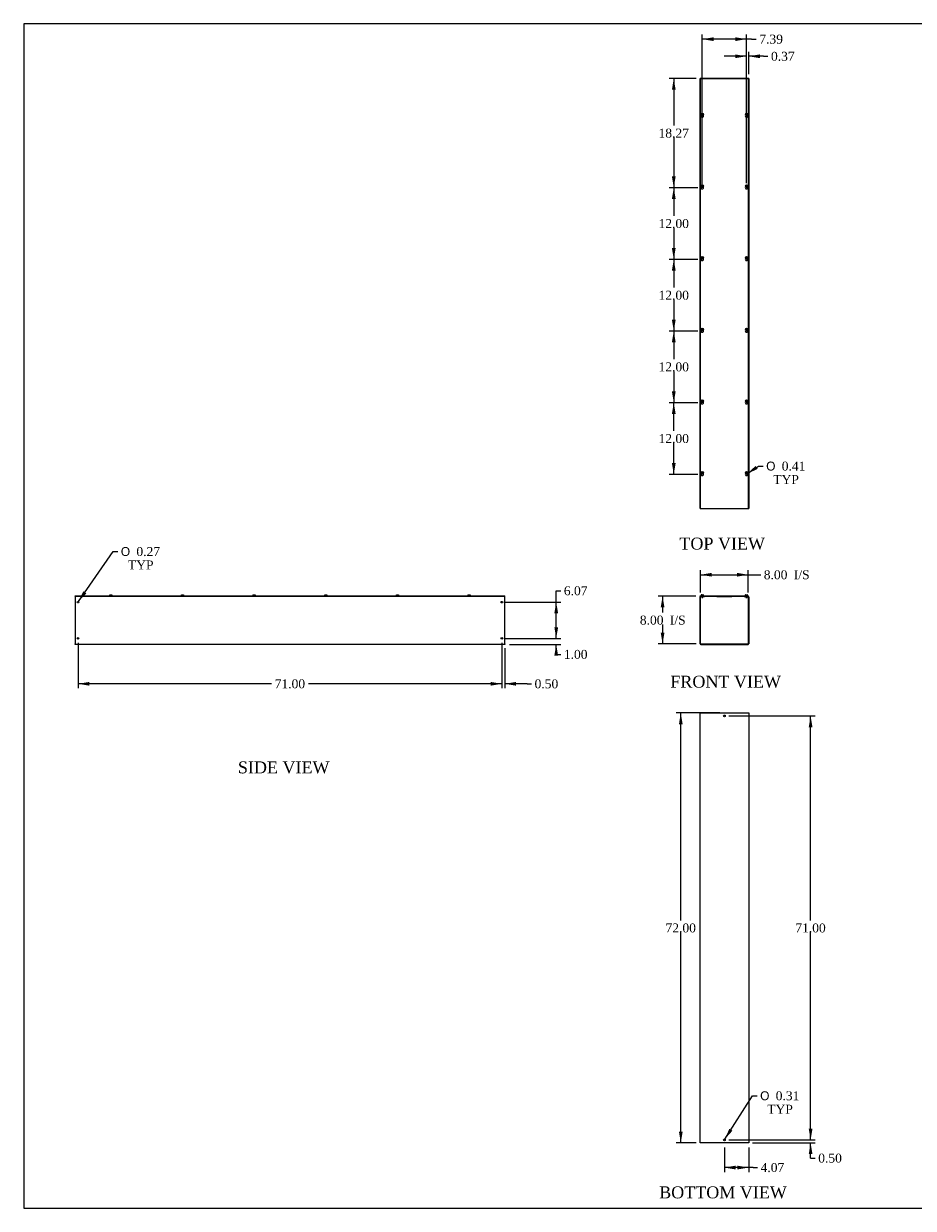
# Model space of a CAD drawing. Header units: inches. Extents: x 1 to 299, y -2 to 199.
# Tile 1 of 7: x 1 to 150, y 1 to 199. Entities that reach past the tile are written whole.
import ezdxf
from ezdxf.enums import TextEntityAlignment as Align

# ---------------------------------------------------------------- set-up
doc = ezdxf.new("R2010")
doc.units = ezdxf.units.IN
doc.header["$MEASUREMENT"] = 0
for name, color, linetype in [('COM56313-1', 7, 'Continuous'), ('COM56319-1', 7, 'Continuous'), ('Default', 7, 'Continuous'), ('QLB20316', 7, 'Continuous'), ('SCS19515', 7, 'Continuous')]:
    doc.layers.add(name, color=color, linetype=linetype)
doc.styles.add('SEACAD_Solid_Edge_ANSI1_Symbols', font='txt')
doc.styles.add('SEACAD_Times_New_Roman', font='times.ttf')
doc.dimstyles.new('HAMMOND_(STH_-_300x200)', dxfattribs={"dimtxt": 1.5, "dimasz": 1.875, "dimexe": 0.75, "dimexo": 0.75, "dimgap": 0.375, "dimtad": 0, "dimtih": 1, "dimtoh": 1, "dimzin": 0, "dimdsep": 46, "dimtxsty": 'SEACAD_Times_New_Roman', "dimblk1": '_SE_FILLED', "dimblk2": '_SE_FILLED', "dimsah": 1, "dimcen": 0.75, "dimadec": 0, "dimazin": 0, "dimtfac": 0.8, "dimtofl": 0, "dimtmove": 1, "dimatfit": 3, "dimfxl": 1, "dimtolj": 1, "dimtzin": 0, "dimarcsym": 0})

# ---------------------------------------------------------------- blocks, each defined once
blk = doc.blocks.new('SE')
at = {"layer": 'COM56313-1', "color": 7, "linetype": 'Continuous'}
for p, q in [((114.67, 95.1), (114.67, 102.95)), ((114.74, 95.1), (114.74, 102.95)), ((114.77, 103.06), (114.92, 103.06)), ((114.77, 102.99), (114.92, 102.99)), ((114.92, 102.99), (114.92, 103.06)), ((114.92, 102.99), (115.42, 102.99)), ((115.42, 102.99), (115.42, 103.06)), ((122.06, 103.06), (122.06, 102.99)), ((122.06, 102.99), (122.56, 102.99)), ((122.56, 103.06), (122.7, 103.06)), ((122.56, 102.99), (122.56, 103.06)), ((122.56, 102.99), (122.7, 102.99)), ((122.74, 102.95), (122.74, 95.1)), ((122.81, 102.95), (122.81, 95.1)), ((114.77, 95.06), (122.7, 95.06)), ((114.77, 94.99), (122.7, 94.99))]:
    blk.add_line(p, q, dxfattribs=at)
for centre, radius, start, end in [((114.77, 102.95), 0.108, 90, 180), ((114.77, 102.95), 0.036, 90, 180), ((122.7, 102.95), 0.108, 0, 90), ((122.7, 102.95), 0.036, 0, 90), ((114.77, 95.1), 0.108, 180, 270), ((114.77, 95.1), 0.036, 180, 270), ((122.7, 95.1), 0.108, 270, 0), ((122.7, 95.1), 0.036, 270, 0)]:
    blk.add_arc(centre, radius, start, end, dxfattribs=at)
at = {"layer": 'COM56319-1', "color": 7, "linetype": 'Continuous'}
for p, q in [((114.7, 103.14), (122.78, 103.14)), ((114.7, 103.06), (114.7, 103.14)), ((114.7, 103.06), (114.77, 103.06)), ((114.92, 103.06), (122.56, 103.06)), ((122.7, 103.06), (122.78, 103.06)), ((122.78, 103.06), (122.78, 103.14))]:
    blk.add_line(p, q, dxfattribs=at)
at = {"layer": 'QLB20316', "color": 7, "linetype": 'Continuous'}
for p, q in [((117.49, 103.06), (117.49, 103.03)), ((117.49, 103.03), (117.86, 103.03)), ((117.86, 103.03), (119.61, 103.03)), ((119.61, 103.03), (119.99, 103.03)), ((119.99, 103.06), (119.99, 103.03))]:
    blk.add_line(p, q, dxfattribs=at)
at = {"layer": 'SCS19515', "color": 7, "linetype": 'Continuous'}
for p, q in [((114.85, 103.22), (114.85, 103.16)), ((114.94, 103.31), (115.01, 103.31)), ((115.01, 103.31), (115.01, 103.24)), ((115.07, 103.24), (115.01, 103.24)), ((115.07, 103.31), (115.14, 103.31)), ((115.07, 103.24), (115.07, 103.31)), ((115.23, 103.16), (115.23, 103.22)), ((122.25, 103.22), (122.25, 103.16)), ((122.34, 103.31), (122.41, 103.31)), ((122.41, 103.31), (122.41, 103.24)), ((122.47, 103.24), (122.41, 103.24)), ((122.47, 103.31), (122.53, 103.31)), ((122.47, 103.24), (122.47, 103.31)), ((122.62, 103.16), (122.62, 103.22)), ((114.95, 102.99), (114.95, 102.86)), ((115.14, 102.86), (114.95, 102.86)), ((114.95, 102.86), (114.98, 102.83)), ((114.98, 102.83), (115.11, 102.83)), ((115.11, 102.83), (115.14, 102.86)), ((115.14, 102.86), (115.14, 102.99)), ((122.34, 102.99), (122.34, 102.86)), ((122.53, 102.86), (122.34, 102.86)), ((122.34, 102.86), (122.37, 102.83)), ((122.37, 102.83), (122.5, 102.83)), ((122.5, 102.83), (122.53, 102.86)), ((122.53, 102.86), (122.53, 102.99))]:
    blk.add_line(p, q, dxfattribs=at)
for centre, radius, start, end in [((114.94, 103.22), 0.09, 90, 180), ((114.88, 103.16), 0.025, 180, 270), ((115.14, 103.22), 0.09, 0, 90), ((115.2, 103.16), 0.025, 270, 0), ((122.34, 103.22), 0.09, 90, 180), ((122.27, 103.16), 0.025, 180, 270), ((122.53, 103.22), 0.09, 0, 90), ((122.6, 103.16), 0.025, 270, 0)]:
    blk.add_arc(centre, radius, start, end, dxfattribs=at)
blk = doc.blocks.new('SE1')
at = {"layer": 'COM56313-1', "color": 7, "linetype": 'Continuous'}
for p, q in [((114.67, 117.73), (114.67, 189.73)), ((114.77, 189.73), (114.67, 189.73)), ((114.92, 189.73), (114.77, 189.73)), ((122.56, 189.73), (114.92, 189.73)), ((114.92, 189.7), (114.92, 189.73)), ((122.7, 189.73), (122.56, 189.73)), ((122.56, 189.73), (122.56, 189.7)), ((122.81, 189.73), (122.7, 189.73)), ((122.81, 189.73), (122.81, 117.73)), ((114.67, 117.73), (114.77, 117.73)), ((114.77, 117.73), (114.92, 117.73)), ((114.92, 117.73), (114.92, 117.77)), ((114.92, 117.73), (122.56, 117.73)), ((122.56, 117.77), (122.56, 117.73)), ((122.56, 117.73), (122.7, 117.73)), ((122.7, 117.73), (122.81, 117.73))]:
    blk.add_line(p, q, dxfattribs=at)
at = {"layer": 'COM56319-1', "color": 7, "linetype": 'Continuous'}
for p, q in [((114.7, 189.7), (114.7, 117.77)), ((122.78, 189.7), (114.7, 189.7)), ((122.78, 117.77), (122.78, 189.7)), ((114.7, 117.77), (122.78, 117.77))]:
    blk.add_line(p, q, dxfattribs=at)
for centre in [(115.04, 183.46), (122.44, 183.46), (115.04, 171.46), (122.44, 171.46), (115.04, 159.46), (122.44, 159.46), (115.04, 147.46), (122.44, 147.46), (115.04, 135.46), (122.44, 135.46), (115.04, 123.46), (122.44, 123.46)]:
    blk.add_arc(centre, 0.203, 133.5511, 46.4489, dxfattribs=at)
at = {"layer": 'SCS19515', "color": 7, "linetype": 'Continuous'}
for p, q in [((114.96, 183.74), (115.01, 183.78)), ((115.01, 183.69), (114.96, 183.74)), ((115.01, 183.92), (115.01, 183.83)), ((115.01, 183.83), (115.01, 183.78)), ((115.01, 183.69), (115.01, 183.64)), ((115.01, 183.64), (115.01, 183.55)), ((115.07, 183.83), (115.07, 183.92)), ((115.07, 183.78), (115.07, 183.83)), ((115.07, 183.78), (115.12, 183.74)), ((115.12, 183.74), (115.07, 183.69)), ((115.07, 183.64), (115.07, 183.69)), ((115.07, 183.55), (115.07, 183.64)), ((122.36, 183.74), (122.41, 183.78)), ((122.41, 183.69), (122.36, 183.74)), ((122.41, 183.92), (122.41, 183.83)), ((122.41, 183.83), (122.41, 183.78)), ((122.41, 183.69), (122.41, 183.64)), ((122.41, 183.64), (122.41, 183.55)), ((122.47, 183.83), (122.47, 183.92)), ((122.47, 183.78), (122.47, 183.83)), ((122.47, 183.78), (122.51, 183.74)), ((122.51, 183.74), (122.47, 183.69)), ((122.47, 183.64), (122.47, 183.69)), ((122.47, 183.55), (122.47, 183.64)), ((114.96, 171.73), (115.01, 171.78)), ((115.01, 171.69), (114.96, 171.73)), ((115.01, 171.92), (115.01, 171.83)), ((115.01, 171.83), (115.01, 171.78)), ((115.01, 171.69), (115.01, 171.64)), ((115.01, 171.64), (115.01, 171.55)), ((115.07, 171.83), (115.07, 171.92)), ((115.07, 171.78), (115.07, 171.83)), ((115.07, 171.78), (115.12, 171.73)), ((115.12, 171.73), (115.07, 171.69)), ((115.07, 171.64), (115.07, 171.69)), ((115.07, 171.55), (115.07, 171.64)), ((122.36, 171.73), (122.41, 171.78)), ((122.41, 171.69), (122.36, 171.73)), ((122.41, 171.92), (122.41, 171.83)), ((122.41, 171.83), (122.41, 171.78)), ((122.41, 171.69), (122.41, 171.64)), ((122.41, 171.64), (122.41, 171.55)), ((122.47, 171.83), (122.47, 171.92)), ((122.47, 171.78), (122.47, 171.83)), ((122.47, 171.78), (122.51, 171.73)), ((122.51, 171.73), (122.47, 171.69)), ((122.47, 171.64), (122.47, 171.69)), ((122.47, 171.55), (122.47, 171.64)), ((114.96, 159.73), (115.01, 159.78)), ((115.01, 159.69), (114.96, 159.73)), ((115.01, 159.92), (115.01, 159.83)), ((115.01, 159.83), (115.01, 159.78)), ((115.01, 159.69), (115.01, 159.64)), ((115.01, 159.64), (115.01, 159.55)), ((115.07, 159.83), (115.07, 159.92)), ((115.07, 159.78), (115.07, 159.83)), ((115.07, 159.78), (115.12, 159.73)), ((115.12, 159.73), (115.07, 159.69)), ((115.07, 159.64), (115.07, 159.69)), ((115.07, 159.55), (115.07, 159.64)), ((122.36, 159.73), (122.41, 159.78)), ((122.41, 159.69), (122.36, 159.73)), ((122.41, 159.92), (122.41, 159.83)), ((122.41, 159.83), (122.41, 159.78)), ((122.41, 159.69), (122.41, 159.64)), ((122.41, 159.64), (122.41, 159.55)), ((122.47, 159.83), (122.47, 159.92)), ((122.47, 159.78), (122.47, 159.83)), ((122.47, 159.78), (122.51, 159.73)), ((122.51, 159.73), (122.47, 159.69)), ((122.47, 159.64), (122.47, 159.69)), ((122.47, 159.55), (122.47, 159.64)), ((114.96, 147.73), (115.01, 147.78)), ((115.01, 147.69), (114.96, 147.73)), ((115.01, 147.92), (115.01, 147.83)), ((115.01, 147.83), (115.01, 147.78)), ((115.01, 147.69), (115.01, 147.64)), ((115.01, 147.64), (115.01, 147.55)), ((115.07, 147.83), (115.07, 147.92)), ((115.07, 147.78), (115.07, 147.83)), ((115.07, 147.78), (115.12, 147.73)), ((115.12, 147.73), (115.07, 147.69)), ((115.07, 147.64), (115.07, 147.69)), ((115.07, 147.55), (115.07, 147.64)), ((122.36, 147.73), (122.41, 147.78)), ((122.41, 147.69), (122.36, 147.73)), ((122.41, 147.92), (122.41, 147.83)), ((122.41, 147.83), (122.41, 147.78)), ((122.41, 147.69), (122.41, 147.64)), ((122.41, 147.64), (122.41, 147.55)), ((122.47, 147.83), (122.47, 147.92)), ((122.47, 147.78), (122.47, 147.83)), ((122.47, 147.78), (122.51, 147.73)), ((122.51, 147.73), (122.47, 147.69)), ((122.47, 147.64), (122.47, 147.69)), ((122.47, 147.55), (122.47, 147.64)), ((114.96, 135.73), (115.01, 135.78)), ((115.01, 135.69), (114.96, 135.73)), ((115.01, 135.92), (115.01, 135.83)), ((115.01, 135.83), (115.01, 135.78)), ((115.01, 135.69), (115.01, 135.64)), ((115.01, 135.64), (115.01, 135.55)), ((115.07, 135.83), (115.07, 135.92)), ((115.07, 135.78), (115.07, 135.83)), ((115.07, 135.78), (115.12, 135.73)), ((115.12, 135.73), (115.07, 135.69)), ((115.07, 135.64), (115.07, 135.69)), ((115.07, 135.55), (115.07, 135.64)), ((122.36, 135.73), (122.41, 135.78)), ((122.41, 135.69), (122.36, 135.73)), ((122.41, 135.92), (122.41, 135.83)), ((122.41, 135.83), (122.41, 135.78)), ((122.41, 135.69), (122.41, 135.64)), ((122.41, 135.64), (122.41, 135.55)), ((122.47, 135.83), (122.47, 135.92)), ((122.47, 135.78), (122.47, 135.83)), ((122.47, 135.78), (122.51, 135.73)), ((122.51, 135.73), (122.47, 135.69)), ((122.47, 135.64), (122.47, 135.69)), ((122.47, 135.55), (122.47, 135.64)), ((114.96, 123.73), (115.01, 123.78)), ((115.01, 123.69), (114.96, 123.73)), ((115.01, 123.92), (115.01, 123.83)), ((115.01, 123.83), (115.01, 123.78)), ((115.01, 123.69), (115.01, 123.64)), ((115.01, 123.64), (115.01, 123.55)), ((115.07, 123.83), (115.07, 123.92)), ((115.07, 123.78), (115.07, 123.83)), ((115.07, 123.78), (115.12, 123.73)), ((115.12, 123.73), (115.07, 123.69)), ((115.07, 123.64), (115.07, 123.69)), ((115.07, 123.55), (115.07, 123.64)), ((122.36, 123.73), (122.41, 123.78)), ((122.41, 123.69), (122.36, 123.73)), ((122.41, 123.92), (122.41, 123.83)), ((122.41, 123.83), (122.41, 123.78)), ((122.41, 123.69), (122.41, 123.64)), ((122.41, 123.64), (122.41, 123.55)), ((122.47, 123.83), (122.47, 123.92)), ((122.47, 123.78), (122.47, 123.83)), ((122.47, 123.78), (122.51, 123.73)), ((122.51, 123.73), (122.47, 123.69)), ((122.47, 123.64), (122.47, 123.69)), ((122.47, 123.55), (122.47, 123.64))]:
    blk.add_line(p, q, dxfattribs=at)
for centre in [(115.04, 183.74), (122.44, 183.74), (115.04, 171.73), (122.44, 171.73), (115.04, 159.73), (122.44, 159.73), (115.04, 147.73), (122.44, 147.73), (115.04, 135.73), (122.44, 135.73), (115.04, 123.73), (122.44, 123.73)]:
    blk.add_circle(centre, 0.187, dxfattribs=at)
for centre, start, end in [((115.04, 183.74), 80.7303, 99.2697), ((115.04, 183.74), 260.7303, 279.2697), ((122.44, 183.74), 80.7303, 99.2697), ((122.44, 183.74), 260.7303, 279.2697), ((115.04, 171.73), 80.7303, 99.2697), ((115.04, 171.73), 260.7303, 279.2697), ((122.44, 171.73), 80.7303, 99.2697), ((122.44, 171.73), 260.7303, 279.2697), ((115.04, 159.73), 80.7303, 99.2697), ((115.04, 159.73), 260.7303, 279.2697), ((122.44, 159.73), 80.7303, 99.2697), ((122.44, 159.73), 260.7303, 279.2697), ((115.04, 147.73), 80.7303, 99.2697), ((115.04, 147.73), 260.7303, 279.2697), ((122.44, 147.73), 80.7303, 99.2697), ((122.44, 147.73), 260.7303, 279.2697), ((115.04, 135.73), 80.7303, 99.2697), ((115.04, 135.73), 260.7303, 279.2697), ((122.44, 135.73), 80.7303, 99.2697), ((122.44, 135.73), 260.7303, 279.2697), ((115.04, 123.73), 80.7303, 99.2697), ((115.04, 123.73), 260.7303, 279.2697), ((122.44, 123.73), 80.7303, 99.2697), ((122.44, 123.73), 260.7303, 279.2697)]:
    blk.add_arc(centre, 0.186, start, end, dxfattribs=at)
blk = doc.blocks.new('SE2')
at = {"layer": 'COM56313-1', "color": 7, "linetype": 'Continuous'}
for p, q in [((114.67, 83.51), (114.77, 83.51)), ((114.67, 11.51), (114.67, 83.51)), ((114.77, 83.51), (122.7, 83.51)), ((122.7, 83.51), (122.81, 83.51)), ((122.81, 83.51), (122.81, 11.51)), ((114.77, 11.51), (114.67, 11.51)), ((122.7, 11.51), (114.77, 11.51)), ((122.81, 11.51), (122.7, 11.51))]:
    blk.add_line(p, q, dxfattribs=at)
for centre in [(118.74, 83.01), (118.74, 12.01)]:
    blk.add_circle(centre, 0.156, dxfattribs=at)
blk = doc.blocks.new('SE4')
at = {"layer": 'COM56313-1', "color": 7, "linetype": 'Continuous'}
for p, q in [((9.97, 103.06), (10, 103.06)), ((9.97, 103.06), (9.97, 102.95)), ((9.97, 102.95), (9.97, 95.1)), ((81.94, 103.06), (81.97, 103.06)), ((81.97, 102.95), (81.97, 103.06)), ((81.97, 95.1), (81.97, 102.95)), ((9.97, 94.99), (9.97, 95.1)), ((81.97, 94.99), (9.97, 94.99)), ((81.97, 95.1), (81.97, 94.99))]:
    blk.add_line(p, q, dxfattribs=at)
for centre in [(10.47, 102.06), (81.47, 102.06), (10.47, 95.99), (81.47, 95.99)]:
    blk.add_circle(centre, 0.133, dxfattribs=at)
at = {"layer": 'COM56319-1', "color": 7, "linetype": 'Continuous'}
for p, q in [((10, 103.14), (81.94, 103.14)), ((10, 103.06), (10, 103.14)), ((10, 103.06), (81.94, 103.06)), ((81.94, 103.06), (81.94, 103.14))]:
    blk.add_line(p, q, dxfattribs=at)
at = {"layer": 'SCS19515', "color": 7, "linetype": 'Continuous'}
for p, q in [((15.78, 103.24), (15.78, 103.24)), ((15.78, 103.22), (15.78, 103.16)), ((15.88, 103.31), (16.06, 103.31)), ((16.15, 103.24), (16.15, 103.24)), ((16.16, 103.16), (16.16, 103.22)), ((27.78, 103.24), (27.78, 103.24)), ((27.78, 103.22), (27.78, 103.16)), ((27.88, 103.31), (28.06, 103.31)), ((28.15, 103.24), (28.15, 103.24)), ((28.16, 103.16), (28.16, 103.22)), ((39.78, 103.24), (39.78, 103.24)), ((39.78, 103.22), (39.78, 103.16)), ((39.88, 103.31), (40.06, 103.31)), ((40.15, 103.24), (40.15, 103.24)), ((40.16, 103.16), (40.16, 103.22)), ((51.78, 103.24), (51.78, 103.24)), ((51.78, 103.22), (51.78, 103.16)), ((51.88, 103.31), (52.06, 103.31)), ((52.15, 103.24), (52.15, 103.24)), ((52.16, 103.16), (52.16, 103.22)), ((63.78, 103.24), (63.78, 103.24)), ((63.78, 103.22), (63.78, 103.16)), ((63.88, 103.31), (64.06, 103.31)), ((64.15, 103.24), (64.15, 103.24)), ((64.16, 103.16), (64.16, 103.22)), ((75.78, 103.24), (75.78, 103.24)), ((75.78, 103.22), (75.78, 103.16)), ((75.88, 103.31), (76.06, 103.31)), ((76.15, 103.24), (76.15, 103.24)), ((76.16, 103.16), (76.16, 103.22))]:
    blk.add_line(p, q, dxfattribs=at)
for centre, radius, start, end in [((15.87, 103.22), 0.09, 170.4059, 180), ((15.81, 103.16), 0.025, 180, 270), ((16.13, 103.16), 0.025, 270, 0), ((16.07, 103.22), 0.09, 0, 9.5941), ((27.87, 103.22), 0.09, 170.4059, 180), ((27.81, 103.16), 0.025, 180, 270), ((28.13, 103.16), 0.025, 270, 0), ((28.07, 103.22), 0.09, 0, 9.5941), ((39.87, 103.22), 0.09, 170.4059, 180), ((39.81, 103.16), 0.025, 180, 270), ((40.13, 103.16), 0.025, 270, 0), ((40.07, 103.22), 0.09, 0, 9.5941), ((51.87, 103.22), 0.09, 170.4059, 180), ((51.81, 103.16), 0.025, 180, 270), ((52.13, 103.16), 0.025, 270, 0), ((52.07, 103.22), 0.09, 0, 9.5941), ((63.87, 103.22), 0.09, 170.4059, 180), ((63.81, 103.16), 0.025, 180, 270), ((64.13, 103.16), 0.025, 270, 0), ((64.07, 103.22), 0.09, 0, 9.5941), ((75.87, 103.22), 0.09, 170.4059, 180), ((75.81, 103.16), 0.025, 180, 270), ((76.13, 103.16), 0.025, 270, 0), ((76.07, 103.22), 0.09, 0, 9.5941)]:
    blk.add_arc(centre, radius, start, end, dxfattribs=at)
for points in [[(15.78, 103.24), (15.79, 103.24), (15.79, 103.25), (15.79, 103.26), (15.79, 103.26), (15.8, 103.27), (15.8, 103.28), (15.81, 103.29), (15.81, 103.29), (15.82, 103.3), (15.82, 103.3), (15.83, 103.3), (15.84, 103.31), (15.85, 103.31), (15.85, 103.31), (15.86, 103.31), (15.87, 103.31), (15.88, 103.31)], [(16.06, 103.31), (16.07, 103.31), (16.07, 103.31), (16.08, 103.31), (16.09, 103.31), (16.1, 103.31), (16.1, 103.3), (16.11, 103.3), (16.12, 103.3), (16.12, 103.29), (16.13, 103.29), (16.14, 103.28), (16.14, 103.27), (16.14, 103.26), (16.15, 103.26), (16.15, 103.25), (16.15, 103.24), (16.15, 103.24)], [(27.78, 103.24), (27.79, 103.24), (27.79, 103.25), (27.79, 103.26), (27.79, 103.26), (27.8, 103.27), (27.8, 103.28), (27.81, 103.29), (27.81, 103.29), (27.82, 103.3), (27.82, 103.3), (27.83, 103.3), (27.84, 103.31), (27.85, 103.31), (27.85, 103.31), (27.86, 103.31), (27.87, 103.31), (27.88, 103.31)], [(28.06, 103.31), (28.07, 103.31), (28.07, 103.31), (28.08, 103.31), (28.09, 103.31), (28.1, 103.31), (28.1, 103.3), (28.11, 103.3), (28.12, 103.3), (28.12, 103.29), (28.13, 103.29), (28.14, 103.28), (28.14, 103.27), (28.14, 103.26), (28.15, 103.26), (28.15, 103.25), (28.15, 103.24), (28.15, 103.24)], [(39.78, 103.24), (39.79, 103.24), (39.79, 103.25), (39.79, 103.26), (39.79, 103.26), (39.8, 103.27), (39.8, 103.28), (39.81, 103.29), (39.81, 103.29), (39.82, 103.3), (39.82, 103.3), (39.83, 103.3), (39.84, 103.31), (39.85, 103.31), (39.85, 103.31), (39.86, 103.31), (39.87, 103.31), (39.88, 103.31)], [(40.06, 103.31), (40.07, 103.31), (40.07, 103.31), (40.08, 103.31), (40.09, 103.31), (40.1, 103.31), (40.1, 103.3), (40.11, 103.3), (40.12, 103.3), (40.12, 103.29), (40.13, 103.29), (40.14, 103.28), (40.14, 103.27), (40.14, 103.26), (40.15, 103.26), (40.15, 103.25), (40.15, 103.24), (40.15, 103.24)], [(51.78, 103.24), (51.79, 103.24), (51.79, 103.25), (51.79, 103.26), (51.79, 103.26), (51.8, 103.27), (51.8, 103.28), (51.81, 103.29), (51.81, 103.29), (51.82, 103.3), (51.83, 103.3), (51.83, 103.3), (51.84, 103.31), (51.85, 103.31), (51.85, 103.31), (51.87, 103.31), (51.87, 103.31), (51.88, 103.31)], [(52.06, 103.31), (52.07, 103.31), (52.07, 103.31), (52.08, 103.31), (52.09, 103.31), (52.1, 103.31), (52.1, 103.3), (52.11, 103.3), (52.12, 103.3), (52.12, 103.29), (52.13, 103.29), (52.14, 103.28), (52.14, 103.27), (52.14, 103.26), (52.15, 103.26), (52.15, 103.25), (52.15, 103.24), (52.15, 103.24)], [(63.78, 103.24), (63.79, 103.24), (63.79, 103.25), (63.79, 103.26), (63.79, 103.26), (63.8, 103.27), (63.8, 103.28), (63.81, 103.29), (63.81, 103.29), (63.82, 103.3), (63.83, 103.3), (63.83, 103.3), (63.84, 103.31), (63.85, 103.31), (63.85, 103.31), (63.87, 103.31), (63.87, 103.31), (63.88, 103.31)], [(64.06, 103.31), (64.07, 103.31), (64.07, 103.31), (64.08, 103.31), (64.09, 103.31), (64.1, 103.31), (64.1, 103.3), (64.11, 103.3), (64.12, 103.3), (64.12, 103.29), (64.13, 103.29), (64.14, 103.28), (64.14, 103.27), (64.14, 103.26), (64.15, 103.26), (64.15, 103.25), (64.15, 103.24), (64.15, 103.24)], [(75.78, 103.24), (75.79, 103.24), (75.79, 103.25), (75.79, 103.26), (75.79, 103.26), (75.8, 103.27), (75.8, 103.28), (75.81, 103.29), (75.81, 103.29), (75.82, 103.3), (75.83, 103.3), (75.83, 103.3), (75.84, 103.31), (75.85, 103.31), (75.85, 103.31), (75.87, 103.31), (75.87, 103.31), (75.88, 103.31)], [(76.06, 103.31), (76.07, 103.31), (76.07, 103.31), (76.08, 103.31), (76.09, 103.31), (76.1, 103.31), (76.1, 103.3), (76.11, 103.3), (76.12, 103.3), (76.12, 103.29), (76.13, 103.29), (76.14, 103.28), (76.14, 103.27), (76.14, 103.26), (76.15, 103.26), (76.15, 103.25), (76.15, 103.24), (76.15, 103.24)]]:
    blk.add_open_spline(points, degree=3, knots=[0, 0, 0, 0, 0.125, 0.125, 0.25, 0.25, 0.375, 0.375, 0.5, 0.5, 0.625, 0.625, 0.75, 0.75, 0.875, 0.875, 1, 1, 1, 1], dxfattribs=at)
blk = doc.blocks.new('DMBLK276')
at = {"layer": 'Default', "linetype": 'Continuous', "transparency": 16777216}
for points in [[(116.61, 106.96), (114.74, 106.65), (116.61, 106.34)], [(120.86, 106.96), (120.86, 106.34), (122.74, 106.65)]]:
    blk.add_hatch(color=7, dxfattribs=at).paths.add_polyline_path(points)
at = {"layer": 'Default', "color": 7, "linetype": 'Continuous', "transparency": 16777216}
for p, q in [((114.74, 103.7), (114.74, 107.4)), ((122.74, 103.7), (122.74, 107.4)), ((114.74, 106.65), (124.07, 106.65)), ((124.07, 106.65), (124.82, 106.65))]:
    blk.add_line(p, q, dxfattribs=at)
at = {"layer": 'Default', "color": 7, "linetype": 'Continuous', "transparency": 16777216, "style": 'SEACAD_Times_New_Roman'}
for s, p in [('8.00', (125.34, 107.4)), ('I/S', (130.37, 107.4))]:
    blk.add_text(s, height=1.5, dxfattribs=at).set_placement(p, align=Align.TOP_LEFT)
blk = doc.blocks.new('_SE_FILLED')
at = {"color": 0}
blk.add_line((0, 0), (-1, 0), dxfattribs=at)
blk.add_solid([(0, 0), (-1, -0.1665), (-1, 0.1665), (0, 0)], dxfattribs=at)
blk = doc.blocks.new('DMBLK277')
at = {"layer": 'Default', "linetype": 'Continuous', "transparency": 16777216}
for points in [[(108.08, 101.19), (108.7, 101.19), (108.39, 103.06)], [(108.08, 96.94), (108.39, 95.06), (108.7, 96.94)]]:
    blk.add_hatch(color=7, dxfattribs=at).paths.add_polyline_path(points)
at = {"layer": 'Default', "color": 7, "linetype": 'Continuous', "transparency": 16777216}
for p, q in [((113.95, 103.06), (107.64, 103.06)), ((108.39, 103.06), (108.39, 100.34)), ((108.39, 98.31), (108.39, 95.06)), ((114.02, 95.06), (107.64, 95.06))]:
    blk.add_line(p, q, dxfattribs=at)
at = {"layer": 'Default', "color": 7, "linetype": 'Continuous', "transparency": 16777216, "style": 'SEACAD_Times_New_Roman'}
for s, p in [('8.00', (104.58, 99.81)), ('I/S', (109.61, 99.81))]:
    blk.add_text(s, height=1.5, dxfattribs=at).set_placement(p, align=Align.TOP_LEFT)
blk = doc.blocks.new('DMBLK278')
at = {"layer": 'Default', "linetype": 'Continuous', "transparency": 16777216}
for points in [[(111.13, 81.63), (111.75, 81.63), (111.44, 83.51)], [(111.13, 13.38), (111.44, 11.51), (111.75, 13.38)]]:
    blk.add_hatch(color=7, dxfattribs=at).paths.add_polyline_path(points)
at = {"layer": 'Default', "color": 7, "linetype": 'Continuous', "transparency": 16777216}
for p, q in [((117.99, 83.51), (110.69, 83.51)), ((111.44, 48.78), (111.44, 83.51)), ((111.44, 11.51), (111.44, 46.76)), ((114.02, 11.51), (110.69, 11.51))]:
    blk.add_line(p, q, dxfattribs=at)
at = {"layer": 'Default', "color": 7, "linetype": 'Continuous', "transparency": 16777216, "style": 'SEACAD_Times_New_Roman'}
blk.add_text('72.00', height=1.5, dxfattribs=at).set_placement((108.88, 48.26), align=Align.TOP_LEFT)
blk = doc.blocks.new('DMBLK279')
at = {"layer": 'Default', "linetype": 'Continuous', "transparency": 16777216}
for points in [[(120.61, 7.07), (120.61, 7.7), (118.74, 7.39)], [(120.93, 7.07), (122.81, 7.39), (120.93, 7.7)]]:
    blk.add_hatch(color=7, dxfattribs=at).paths.add_polyline_path(points)
at = {"layer": 'Default', "color": 7, "linetype": 'Continuous', "transparency": 16777216}
for p, q in [((118.74, 10.76), (118.74, 6.64)), ((122.81, 10.76), (122.81, 6.64)), ((123.54, 7.39), (118.74, 7.39)), ((123.54, 7.39), (124.29, 7.39))]:
    blk.add_line(p, q, dxfattribs=at)
at = {"layer": 'Default', "color": 7, "linetype": 'Continuous', "transparency": 16777216, "style": 'SEACAD_Times_New_Roman'}
blk.add_text('4.07', height=1.5, dxfattribs=at).set_placement((124.81, 8.14), align=Align.TOP_LEFT)
blk = doc.blocks.new('DMBLK280')
at = {"layer": 'Default', "linetype": 'Continuous', "transparency": 16777216}
for points in [[(109.95, 133.59), (110.58, 133.59), (110.26, 135.46)], [(109.95, 125.34), (110.26, 123.46), (110.58, 125.34)]]:
    blk.add_hatch(color=7, dxfattribs=at).paths.add_polyline_path(points)
at = {"layer": 'Default', "color": 7, "linetype": 'Continuous', "transparency": 16777216}
for p, q in [((114.29, 135.46), (109.51, 135.46)), ((110.26, 130.74), (110.26, 135.46)), ((110.26, 123.46), (110.26, 128.71)), ((114.29, 123.46), (109.51, 123.46))]:
    blk.add_line(p, q, dxfattribs=at)
at = {"layer": 'Default', "color": 7, "linetype": 'Continuous', "transparency": 16777216, "style": 'SEACAD_Times_New_Roman'}
blk.add_text('12.00', height=1.5, dxfattribs=at).set_placement((107.71, 130.21), align=Align.TOP_LEFT)
blk = doc.blocks.new('DMBLK281')
at = {"layer": 'Default', "linetype": 'Continuous', "transparency": 16777216}
blk.add_hatch(color=7, dxfattribs=at).paths.add_polyline_path([(123.97, 124.89), (122.6, 123.58), (124.33, 124.38)])
at = {"layer": 'Default', "color": 7, "linetype": 'Continuous', "transparency": 16777216}
for p, q in [((122.6, 123.58), (124.47, 124.85)), ((124.47, 124.85), (125.22, 124.85))]:
    blk.add_line(p, q, dxfattribs=at)
for s, style, p in [('O', 'SEACAD_Solid_Edge_ANSI1_Symbols', (125.74, 125.6)), ('0.41', 'SEACAD_Times_New_Roman', (128.35, 125.6)), ('TYP', 'SEACAD_Times_New_Roman', (126.94, 123.35))]:
    blk.add_text(s, height=1.5, dxfattribs=dict(at, style=style)).set_placement(p, align=Align.TOP_LEFT)
blk = doc.blocks.new('DMBLK282')
at = {"layer": 'Default', "linetype": 'Continuous', "transparency": 16777216}
for points in [[(90.89, 97.86), (90.26, 97.86), (90.57, 95.99)], [(90.89, 93.11), (90.57, 94.99), (90.26, 93.11)]]:
    blk.add_hatch(color=7, dxfattribs=at).paths.add_polyline_path(points)
at = {"layer": 'Default', "color": 7, "linetype": 'Continuous', "transparency": 16777216}
for p, q in [((90.57, 95.99), (90.57, 99.74)), ((82.09, 95.99), (91.32, 95.99)), ((82.72, 94.99), (91.32, 94.99)), ((90.57, 93.32), (90.57, 94.99)), ((90.57, 93.32), (91.32, 93.32))]:
    blk.add_line(p, q, dxfattribs=at)
at = {"layer": 'Default', "color": 7, "linetype": 'Continuous', "transparency": 16777216, "style": 'SEACAD_Times_New_Roman'}
blk.add_text('1.00', height=1.5, dxfattribs=at).set_placement((91.85, 94.07), align=Align.TOP_LEFT)
blk = doc.blocks.new('DMBLK287')
at = {"layer": 'Default', "linetype": 'Continuous', "transparency": 16777216}
for points in [[(109.95, 187.86), (110.58, 187.86), (110.26, 189.73)], [(109.95, 173.34), (110.26, 171.46), (110.58, 173.34)]]:
    blk.add_hatch(color=7, dxfattribs=at).paths.add_polyline_path(points)
at = {"layer": 'Default', "color": 7, "linetype": 'Continuous', "transparency": 16777216}
for p, q in [((114.02, 189.73), (109.51, 189.73)), ((110.26, 189.73), (110.26, 181.87)), ((110.26, 179.85), (110.26, 171.46)), ((114.29, 171.46), (109.51, 171.46))]:
    blk.add_line(p, q, dxfattribs=at)
at = {"layer": 'Default', "color": 7, "linetype": 'Continuous', "transparency": 16777216, "style": 'SEACAD_Times_New_Roman'}
blk.add_text('18.27', height=1.5, dxfattribs=at).set_placement((107.71, 181.35), align=Align.TOP_LEFT)
blk = doc.blocks.new('DMBLK288')
at = {"layer": 'Default', "linetype": 'Continuous', "transparency": 16777216}
for points in [[(109.95, 169.59), (110.58, 169.59), (110.26, 171.46)], [(109.95, 161.34), (110.26, 159.46), (110.58, 161.34)]]:
    blk.add_hatch(color=7, dxfattribs=at).paths.add_polyline_path(points)
at = {"layer": 'Default', "color": 7, "linetype": 'Continuous', "transparency": 16777216}
for p, q in [((114.29, 171.46), (109.51, 171.46)), ((110.26, 171.46), (110.26, 166.74)), ((110.26, 164.71), (110.26, 159.46)), ((114.29, 159.46), (109.51, 159.46))]:
    blk.add_line(p, q, dxfattribs=at)
at = {"layer": 'Default', "color": 7, "linetype": 'Continuous', "transparency": 16777216, "style": 'SEACAD_Times_New_Roman'}
blk.add_text('12.00', height=1.5, dxfattribs=at).set_placement((107.71, 166.21), align=Align.TOP_LEFT)
blk = doc.blocks.new('DMBLK289')
at = {"layer": 'Default', "linetype": 'Continuous', "transparency": 16777216}
for points in [[(109.95, 157.59), (110.58, 157.59), (110.26, 159.46)], [(109.95, 149.34), (110.26, 147.46), (110.58, 149.34)]]:
    blk.add_hatch(color=7, dxfattribs=at).paths.add_polyline_path(points)
at = {"layer": 'Default', "color": 7, "linetype": 'Continuous', "transparency": 16777216}
for p, q in [((114.29, 159.46), (109.51, 159.46)), ((110.26, 159.46), (110.26, 154.74)), ((110.26, 152.71), (110.26, 147.46)), ((114.29, 147.46), (109.51, 147.46))]:
    blk.add_line(p, q, dxfattribs=at)
at = {"layer": 'Default', "color": 7, "linetype": 'Continuous', "transparency": 16777216, "style": 'SEACAD_Times_New_Roman'}
blk.add_text('12.00', height=1.5, dxfattribs=at).set_placement((107.71, 154.21), align=Align.TOP_LEFT)
blk = doc.blocks.new('DMBLK290')
at = {"layer": 'Default', "linetype": 'Continuous', "transparency": 16777216}
for points in [[(109.95, 145.59), (110.58, 145.59), (110.26, 147.46)], [(109.95, 137.34), (110.26, 135.46), (110.58, 137.34)]]:
    blk.add_hatch(color=7, dxfattribs=at).paths.add_polyline_path(points)
at = {"layer": 'Default', "color": 7, "linetype": 'Continuous', "transparency": 16777216}
for p, q in [((114.29, 147.46), (109.51, 147.46)), ((110.26, 147.46), (110.26, 142.74)), ((110.26, 140.71), (110.26, 135.46)), ((114.29, 135.46), (109.51, 135.46))]:
    blk.add_line(p, q, dxfattribs=at)
at = {"layer": 'Default', "color": 7, "linetype": 'Continuous', "transparency": 16777216, "style": 'SEACAD_Times_New_Roman'}
blk.add_text('12.00', height=1.5, dxfattribs=at).set_placement((107.71, 142.21), align=Align.TOP_LEFT)
blk = doc.blocks.new('DMBLK291')
at = {"layer": 'Default', "linetype": 'Continuous', "transparency": 16777216}
for points in [[(120.56, 193.78), (120.56, 193.16), (122.44, 193.47)], [(124.68, 193.78), (122.81, 193.47), (124.68, 193.16)]]:
    blk.add_hatch(color=7, dxfattribs=at).paths.add_polyline_path(points)
at = {"layer": 'Default', "color": 7, "linetype": 'Continuous', "transparency": 16777216}
for p, q in [((122.44, 193.47), (118.69, 193.47)), ((122.44, 172.21), (122.44, 194.22)), ((122.81, 190.48), (122.81, 194.22)), ((125.27, 193.47), (122.81, 193.47)), ((125.27, 193.47), (126.02, 193.47))]:
    blk.add_line(p, q, dxfattribs=at)
at = {"layer": 'Default', "color": 7, "linetype": 'Continuous', "transparency": 16777216, "style": 'SEACAD_Times_New_Roman'}
blk.add_text('0.37', height=1.5, dxfattribs=at).set_placement((126.55, 194.22), align=Align.TOP_LEFT)
blk = doc.blocks.new('DMBLK292')
at = {"layer": 'Default', "linetype": 'Continuous', "transparency": 16777216}
for points in [[(116.92, 196.65), (115.04, 196.34), (116.92, 196.02)], [(120.56, 196.65), (120.56, 196.02), (122.44, 196.34)]]:
    blk.add_hatch(color=7, dxfattribs=at).paths.add_polyline_path(points)
at = {"layer": 'Default', "color": 7, "linetype": 'Continuous', "transparency": 16777216}
for p, q in [((115.04, 172.01), (115.04, 197.09)), ((122.44, 172.21), (122.44, 197.09)), ((123.31, 196.34), (115.04, 196.34)), ((123.31, 196.34), (124.06, 196.34))]:
    blk.add_line(p, q, dxfattribs=at)
at = {"layer": 'Default', "color": 7, "linetype": 'Continuous', "transparency": 16777216, "style": 'SEACAD_Times_New_Roman'}
blk.add_text('7.39', height=1.5, dxfattribs=at).set_placement((124.59, 197.09), align=Align.TOP_LEFT)
blk = doc.blocks.new('DMBLK293')
at = {"layer": 'Default', "linetype": 'Continuous', "transparency": 16777216}
for points in [[(90.89, 100.19), (90.57, 102.06), (90.26, 100.19)], [(90.89, 97.86), (90.26, 97.86), (90.57, 95.99)]]:
    blk.add_hatch(color=7, dxfattribs=at).paths.add_polyline_path(points)
at = {"layer": 'Default', "color": 7, "linetype": 'Continuous', "transparency": 16777216}
for p, q in [((90.57, 103.97), (91.32, 103.97)), ((90.57, 95.99), (90.57, 103.97)), ((82.09, 102.06), (91.32, 102.06)), ((82.09, 95.99), (91.32, 95.99))]:
    blk.add_line(p, q, dxfattribs=at)
at = {"layer": 'Default', "color": 7, "linetype": 'Continuous', "transparency": 16777216, "style": 'SEACAD_Times_New_Roman'}
blk.add_text('6.07', height=1.5, dxfattribs=at).set_placement((91.85, 104.72), align=Align.TOP_LEFT)
blk = doc.blocks.new('DMBLK294')
at = {"layer": 'Default', "linetype": 'Continuous', "transparency": 16777216}
for points in [[(79.59, 88.08), (81.47, 88.39), (79.59, 88.7)], [(83.84, 88.08), (83.84, 88.7), (81.97, 88.39)]]:
    blk.add_hatch(color=7, dxfattribs=at).paths.add_polyline_path(points)
at = {"layer": 'Default', "color": 7, "linetype": 'Continuous', "transparency": 16777216}
for p, q in [((81.47, 95.24), (81.47, 87.64)), ((81.97, 94.35), (81.97, 87.64)), ((81.47, 88.39), (77.72, 88.39)), ((85.68, 88.39), (81.97, 88.39)), ((85.68, 88.39), (86.43, 88.39))]:
    blk.add_line(p, q, dxfattribs=at)
at = {"layer": 'Default', "color": 7, "linetype": 'Continuous', "transparency": 16777216, "style": 'SEACAD_Times_New_Roman'}
blk.add_text('0.50', height=1.5, dxfattribs=at).set_placement((86.95, 89.14), align=Align.TOP_LEFT)
blk = doc.blocks.new('DMBLK295')
at = {"layer": 'Default', "linetype": 'Continuous', "transparency": 16777216}
for points in [[(12.34, 88.08), (12.34, 88.7), (10.47, 88.39)], [(79.59, 88.08), (81.47, 88.39), (79.59, 88.7)]]:
    blk.add_hatch(color=7, dxfattribs=at).paths.add_polyline_path(points)
at = {"layer": 'Default', "color": 7, "linetype": 'Continuous', "transparency": 16777216}
for p, q in [((10.47, 95.24), (10.47, 87.64)), ((81.47, 95.24), (81.47, 87.64)), ((42.88, 88.39), (10.47, 88.39)), ((81.47, 88.39), (49.05, 88.39))]:
    blk.add_line(p, q, dxfattribs=at)
at = {"layer": 'Default', "color": 7, "linetype": 'Continuous', "transparency": 16777216, "style": 'SEACAD_Times_New_Roman'}
blk.add_text('71.00', height=1.5, dxfattribs=at).set_placement((43.41, 89.14), align=Align.TOP_LEFT)
blk = doc.blocks.new('DMBLK296')
at = {"layer": 'Default', "linetype": 'Continuous', "transparency": 16777216}
for points in [[(133.5, 13.88), (132.87, 13.88), (133.18, 12.01)], [(133.5, 9.63), (133.18, 11.51), (132.87, 9.63)]]:
    blk.add_hatch(color=7, dxfattribs=at).paths.add_polyline_path(points)
at = {"layer": 'Default', "color": 7, "linetype": 'Continuous', "transparency": 16777216}
for p, q in [((133.18, 12.01), (133.18, 15.76)), ((119.49, 12.01), (133.93, 12.01)), ((123.45, 11.51), (133.93, 11.51)), ((133.18, 8.97), (133.18, 11.51)), ((133.18, 8.97), (133.93, 8.97))]:
    blk.add_line(p, q, dxfattribs=at)
at = {"layer": 'Default', "color": 7, "linetype": 'Continuous', "transparency": 16777216, "style": 'SEACAD_Times_New_Roman'}
blk.add_text('0.50', height=1.5, dxfattribs=at).set_placement((134.46, 9.72), align=Align.TOP_LEFT)
blk = doc.blocks.new('DMBLK297')
at = {"layer": 'Default', "linetype": 'Continuous', "transparency": 16777216}
for points in [[(133.5, 81.13), (133.18, 83.01), (132.87, 81.13)], [(133.5, 13.88), (132.87, 13.88), (133.18, 12.01)]]:
    blk.add_hatch(color=7, dxfattribs=at).paths.add_polyline_path(points)
at = {"layer": 'Default', "color": 7, "linetype": 'Continuous', "transparency": 16777216}
for p, q in [((119.49, 83.01), (133.93, 83.01)), ((133.18, 48.78), (133.18, 83.01)), ((133.18, 12.01), (133.18, 46.76)), ((119.49, 12.01), (133.93, 12.01))]:
    blk.add_line(p, q, dxfattribs=at)
at = {"layer": 'Default', "color": 7, "linetype": 'Continuous', "transparency": 16777216, "style": 'SEACAD_Times_New_Roman'}
blk.add_text('71.00', height=1.5, dxfattribs=at).set_placement((130.62, 48.26), align=Align.TOP_LEFT)
blk = doc.blocks.new('DMBLK298')
at = {"layer": 'Default', "linetype": 'Continuous', "transparency": 16777216}
blk.add_hatch(color=7, dxfattribs=at).paths.add_polyline_path([(11.36, 103.89), (10.54, 102.17), (11.87, 103.53)])
at = {"layer": 'Default', "color": 7, "linetype": 'Continuous', "transparency": 16777216}
for p, q in [((10.54, 102.17), (16.37, 110.54)), ((16.37, 110.54), (17.12, 110.54))]:
    blk.add_line(p, q, dxfattribs=at)
for s, style, p in [('O', 'SEACAD_Solid_Edge_ANSI1_Symbols', (17.64, 111.29)), ('0.27', 'SEACAD_Times_New_Roman', (20.25, 111.29)), ('TYP', 'SEACAD_Times_New_Roman', (18.84, 109.04))]:
    blk.add_text(s, height=1.5, dxfattribs=dict(at, style=style)).set_placement(p, align=Align.TOP_LEFT)
blk = doc.blocks.new('DMBLK299')
at = {"layer": 'Default', "linetype": 'Continuous', "transparency": 16777216}
blk.add_hatch(color=7, dxfattribs=at).paths.add_polyline_path([(119.57, 13.89), (118.82, 12.14), (120.09, 13.55)])
at = {"layer": 'Default', "color": 7, "linetype": 'Continuous', "transparency": 16777216}
for p, q in [((118.82, 12.14), (123.46, 19.41)), ((123.46, 19.41), (124.21, 19.41))]:
    blk.add_line(p, q, dxfattribs=at)
for s, style, p in [('O', 'SEACAD_Solid_Edge_ANSI1_Symbols', (124.73, 20.16)), ('0.31', 'SEACAD_Times_New_Roman', (127.34, 20.16)), ('TYP', 'SEACAD_Times_New_Roman', (125.93, 17.91))]:
    blk.add_text(s, height=1.5, dxfattribs=dict(at, style=style)).set_placement(p, align=Align.TOP_LEFT)
blk = doc.blocks.new('BORDER')
at = {"layer": 'Default', "color": 7, "linetype": 'Continuous'}
for p, q in [((0, 27.86), (-41.86, 27.86)), ((-41.86, 27.86), (-41.86, 0)), ((-41.86, 0), (0, 0))]:
    blk.add_line(p, q, dxfattribs=at)

msp = doc.modelspace()

# ---------------------------------------------------------------- block references
at = {"layer": 'Default', "color": 7, "xscale": 7.12, "yscale": 7.12, "zscale": 7.12}
msp.add_blockref('BORDER', (299.411, 0.564), dxfattribs=at)
at = {"layer": 'Default'}
for name in ['SE1', 'SE4', 'SE', 'SE2']:
    msp.add_blockref(name, (0, 0), dxfattribs=at)

# ---------------------------------------------------------------- texts
at = {"layer": 'Default', "color": 7, "linetype": 'Continuous', "style": 'SEACAD_Times_New_Roman'}
for s, p in [('TOP VIEW', (111.205, 112.873)), ('FRONT VIEW', (109.686, 89.747)), ('SIDE VIEW', (37.25, 75.397)), ('BOTTOM VIEW', (107.814, 4.233))]:
    msp.add_text(s, height=2, dxfattribs=at).set_placement(p, align=Align.TOP_LEFT)

# ---------------------------------------------------------------- dimensions: what is measured, and where the dimension line sits
at = {"layer": 'Default', "color": 7, "linetype": 'Continuous'}
for base, p1, p2, picture, middle in [((115.041, 196.337), (122.435, 171.463), (115.041, 171.26), 'DMBLK292', (124.061, 196.337)), ((122.4352, 193.4687), (122.81, 189.7348), (122.4352, 171.463), 'DMBLK291', (126.0238, 193.4687)), ((81.468, 88.388), (81.968, 102.953), (81.468, 95.989), 'DMBLK294', (86.43, 88.388)), ((118.738, 7.387), (122.81, 11.509), (118.738, 11.509), 'DMBLK279', (124.287, 7.387))]:
    dim = msp.add_linear_dim(base=base, p1=p1, p2=p2, text='\\A1;<>', dimstyle='HAMMOND_(STH_-_300x200)', dxfattribs=at)
    dim.commit()
    dim.dimension.update_dxf_attribs({"geometry": picture, "text_midpoint": middle, "dimtype": 160})
for base, p1, p2, angle, text, picture, middle, dimtype in [((110.265, 171.463), (114.774, 189.735), (115.041, 171.463), 90, '\\A1;<>', 'DMBLK287', (110.265, 180.599), 160), ((110.265, 171.463), (115.041, 171.463), (115.041, 159.463), 270, '\\A1;<>', 'DMBLK288', (110.265, 165.463), 161), ((110.265, 159.463), (115.041, 159.463), (115.041, 147.463), 270, '\\A1;<>', 'DMBLK289', (110.265, 153.463), 161), ((110.265, 147.463), (115.041, 147.463), (115.041, 135.463), 270, '\\A1;<>', 'DMBLK290', (110.265, 141.463), 161), ((110.265, 123.463), (115.041, 123.463), (115.041, 135.463), 90, '\\A1;<>', 'DMBLK280', (110.265, 129.463), 161), ((108.392, 95.061), (122.779, 103.061), (122.702, 95.061), 90, '\\A1;<> I/S', 'DMBLK277', (108.392, 99.061), 160), ((111.439, 83.509), (114.774, 11.509), (118.738, 83.509), 90, '\\A1;<>', 'DMBLK278', (111.439, 47.509), 160), ((133.183, 12.009), (118.738, 12.009), (118.738, 83.009), 90, '\\A1;<>', 'DMBLK297', (133.183, 47.509), 161)]:
    dim = msp.add_linear_dim(base=base, p1=p1, p2=p2, angle=angle, text=text, dimstyle='HAMMOND_(STH_-_300x200)', override={"dimtmove": 0}, dxfattribs=at)
    dim.commit()
    dim.dimension.update_dxf_attribs({"geometry": picture, "text_midpoint": middle, "dimtype": dimtype})
for p1, p2, picture, middle in [((122.268, 123.348), (122.603, 123.577), 'DMBLK281', (125.219, 124.852)), ((10.392, 101.952), (10.544, 102.17), 'DMBLK298', (17.116, 110.535)), ((118.654, 11.877), (118.822, 12.14), 'DMBLK299', (124.205, 19.408))]:
    dim = msp.add_diameter_dim_2p(p1=p1, p2=p2, text='\\A1;<>\\PTYP', dimstyle='HAMMOND_(STH_-_300x200)', override={"dimtmove": 0}, dxfattribs=at)
    dim.commit()
    dim.dimension.update_dxf_attribs({"geometry": picture, "text_midpoint": middle, "dimtype": 163})
for base, p1, p2, angle, text, picture, middle, dimtype in [((114.738, 106.65), (114.738, 102.953), (122.738, 102.953), 0, '\\A1;<> I/S', 'DMBLK276', (124.818, 106.65), 161), ((90.575, 95.989), (81.335, 95.989), (81.335, 102.061), 90, '\\A1;<>', 'DMBLK293', (91.325, 103.972), 161), ((90.575, 95.989), (81.968, 94.989), (81.335, 95.989), 90, '\\A1;<>', 'DMBLK282', (91.325, 93.323), 160), ((133.183, 12.009), (122.702, 11.509), (118.738, 12.009), 90, '\\A1;<>', 'DMBLK296', (133.933, 8.97), 160)]:
    dim = msp.add_linear_dim(base=base, p1=p1, p2=p2, angle=angle, text=text, dimstyle='HAMMOND_(STH_-_300x200)', dxfattribs=at)
    dim.commit()
    dim.dimension.update_dxf_attribs({"geometry": picture, "text_midpoint": middle, "dimtype": dimtype})
dim = msp.add_linear_dim(base=(10.468, 88.388), p1=(81.468, 95.989), p2=(10.468, 95.989), text='\\A1;<>', dimstyle='HAMMOND_(STH_-_300x200)', override={"dimtmove": 0}, dxfattribs=at)
dim.commit()
dim.dimension.update_dxf_attribs({"geometry": 'DMBLK295', "text_midpoint": (45.968, 88.388), "dimtype": 160})

doc.saveas('drawing.dxf')
